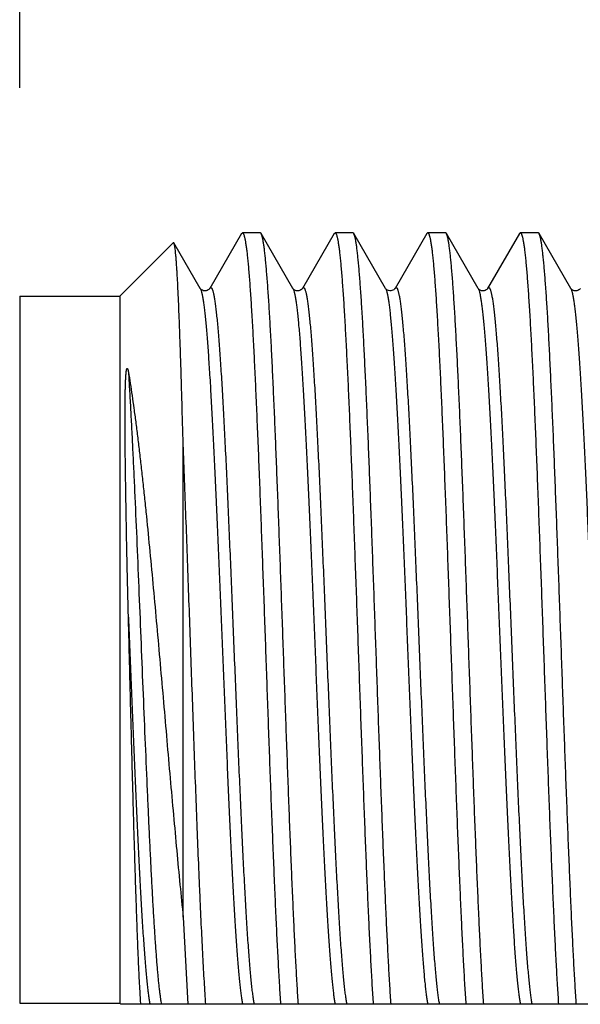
# Model space of a CAD drawing. Header units: inches. Extents: x 0 to 22, y 0 to 17.
# Tile 30 of 66: x 7.528 to 7.696, y 10.1 to 10.395. Entities that reach past the tile are written whole.
import ezdxf

# ---------------------------------------------------------------- set-up
doc = ezdxf.new("R2010")
doc.units = ezdxf.units.IN
doc.header["$LTSCALE"] = 1.21
doc.header["$MEASUREMENT"] = 0
doc.layers.get('0').update_dxf_attribs({"linetype": 'CONTINUOUS'})
doc.layers.add('DIMENSIONS', color=7, linetype='CONTINUOUS')
doc.styles.get("Standard").update_dxf_attribs({"font": 'txt', "width": 0.8})
doc.dimstyles.new('DIMSTYLE_1', dxfattribs={"dimtxt": 0.125, "dimasz": 0.18, "dimexe": 0.18, "dimexo": 0.0625, "dimgap": 0.09, "dimtad": 0, "dimtih": 1, "dimtoh": 1, "dimdec": 3, "dimzin": 4, "dimdsep": 46, "dimtxsty": 'STANDARD', "dimblk": '_FILLED', "dimblk1": '_FILLED', "dimblk2": '_FILLED', "dimcen": 0.09, "dimadec": 0, "dimazin": 0, "dimtp": 0.01, "dimtm": 0.01, "dimtfac": 1, "dimtdec": 3, "dimtofl": 0, "dimtmove": 0, "dimatfit": 3, "dimldrblk": '_FILLED', "dimfxl": 1, "dimtolj": 1, "dimtzin": 4, "dimarcsym": 0})

# ---------------------------------------------------------------- blocks, each defined once
blk = doc.blocks.new('_FILLED')
at = {"color": 0, "linetype": 'BYBLOCK'}
blk.add_solid([(0, 0), (-1, 0.1736), (-1, -0.1736)], dxfattribs=at)
blk = doc.blocks.new('*D19')
at = {"layer": 'DIMENSIONS', "color": 2, "linetype": 'CONTINUOUS'}
for p, q in [((7.52756, 10.37497), (7.52756, 11.88547)), ((11.88256, 11.07074), (11.88256, 11.88547)), ((7.52756, 11.76047), (8.78006, 11.76047)), ((11.88256, 11.76047), (10.63006, 11.76047))]:
    blk.add_line(p, q, dxfattribs=at)
at = {"layer": 'DIMENSIONS', "color": 2, "linetype": 'CONTINUOUS', "xscale": 0.18, "yscale": 0.18, "zscale": 0.18, "rotation": 180}
blk.add_blockref('_FILLED', (7.52756, 11.76047), dxfattribs=at)
at = {"layer": 'DIMENSIONS', "color": 2, "linetype": 'CONTINUOUS', "xscale": 0.18, "yscale": 0.18, "zscale": 0.18}
blk.add_blockref('_FILLED', (11.88256, 11.76047), dxfattribs=at)
at = {"layer": 'DIMENSIONS', "color": 2, "linetype": 'CONTINUOUS', "insert": (9.70506, 11.82297), "char_height": 0.125, "width": 1.725, "attachment_point": 2, "line_spacing_factor": 0.9}
blk.add_mtext('6X 4.355{\\Ftxt.shx;\\W1.000000;\\H0.125000; }[110.62]', dxfattribs=at)

msp = doc.modelspace()

# ---------------------------------------------------------------- linework, layer by layer
at = {"color": 7, "linetype": 'CONTINUOUS'}
for p, q in [((7.59404, 10.33124), (7.58452, 10.31479)), ((7.59404, 10.33124), (7.59431, 10.33147)), ((7.59966, 10.33147), (7.59431, 10.33147)), ((7.59993, 10.33124), (7.59966, 10.33147)), ((7.60945, 10.31479), (7.59993, 10.33124)), ((7.62181, 10.33124), (7.61229, 10.31479)), ((7.62181, 10.33124), (7.62208, 10.33147)), ((7.62743, 10.33147), (7.62208, 10.33147)), ((7.6277, 10.33124), (7.62743, 10.33147)), ((7.63722, 10.31479), (7.6277, 10.33124)), ((7.64958, 10.33124), (7.64006, 10.31479)), ((7.64958, 10.33124), (7.64985, 10.33147)), ((7.6552, 10.33147), (7.64985, 10.33147)), ((7.65547, 10.33124), (7.6552, 10.33147)), ((7.66499, 10.31479), (7.65547, 10.33124)), ((7.67735, 10.33124), (7.66783, 10.31479)), ((7.67735, 10.33124), (7.67762, 10.33147)), ((7.68297, 10.33147), (7.67762, 10.33147)), ((7.68324, 10.33124), (7.68297, 10.33147)), ((7.69276, 10.31479), (7.68324, 10.33124)), ((7.55756, 10.31247), (7.5736, 10.32851)), ((7.57378, 10.32845), (7.5736, 10.32851)), ((7.58168, 10.31479), (7.57378, 10.32845)), ((7.52756, 10.31247), (7.52756, 10.10047)), ((7.52756, 10.31247), (7.55756, 10.31247)), ((7.55756, 10.31247), (7.55756, 10.10047)), ((7.57656, 10.12629), (7.57656, 10.26796)), ((7.57656, 10.12629), (7.57798, 10.10015)), ((7.52756, 10.10047), (7.55756, 10.10047)), ((7.55756, 10.10047), (7.55789, 10.10015)), ((7.84656, 10.10015), (7.55789, 10.10015))]:
    msp.add_line(p, q, dxfattribs=at)
for points in [[(7.58452, 10.31479), (7.58451, 10.31477), (7.58447, 10.31471), (7.58439, 10.31461), (7.58426, 10.31449), (7.58407, 10.31435), (7.5838, 10.3142), (7.58344, 10.31409), (7.58305, 10.31406), (7.58265, 10.31412), (7.58231, 10.31425), (7.58207, 10.31439), (7.5819, 10.31453), (7.58179, 10.31464), (7.58172, 10.31473), (7.58169, 10.31478), (7.58168, 10.31479)], [(7.61229, 10.31479), (7.61228, 10.31477), (7.61224, 10.31471), (7.61216, 10.31461), (7.61203, 10.31449), (7.61184, 10.31435), (7.61157, 10.3142), (7.61121, 10.31409), (7.61082, 10.31406), (7.61042, 10.31412), (7.61008, 10.31425), (7.60984, 10.31439), (7.60967, 10.31453), (7.60956, 10.31464), (7.60949, 10.31473), (7.60946, 10.31478), (7.60945, 10.31479)], [(7.64006, 10.31479), (7.64006, 10.31478), (7.64002, 10.31472), (7.63995, 10.31464), (7.63983, 10.31452), (7.63966, 10.31438), (7.63943, 10.31425), (7.63915, 10.31413), (7.63883, 10.31407), (7.63849, 10.31406), (7.63815, 10.31413), (7.63784, 10.31425), (7.63761, 10.31439), (7.63744, 10.31453), (7.63732, 10.31465), (7.63726, 10.31474), (7.63722, 10.31478), (7.63722, 10.31479)], [(7.66783, 10.31479), (7.66782, 10.31477), (7.66778, 10.31471), (7.6677, 10.31461), (7.66757, 10.31449), (7.66738, 10.31435), (7.66711, 10.3142), (7.66675, 10.31409), (7.66636, 10.31406), (7.66596, 10.31412), (7.66562, 10.31425), (7.66538, 10.31439), (7.66521, 10.31453), (7.6651, 10.31464), (7.66503, 10.31473), (7.665, 10.31478), (7.66499, 10.31479)], [(7.6956, 10.31479), (7.69559, 10.31477), (7.69555, 10.31471), (7.69547, 10.31461), (7.69534, 10.31449), (7.69515, 10.31435), (7.69488, 10.3142), (7.69452, 10.31409), (7.69413, 10.31406), (7.69373, 10.31412), (7.69339, 10.31425), (7.69315, 10.31439), (7.69298, 10.31453), (7.69287, 10.31464), (7.6928, 10.31473), (7.69277, 10.31478), (7.69276, 10.31479)]]:
    msp.add_lwpolyline(points, dxfattribs=at)
for points, knots in [([(7.59431, 10.33147), (7.59433, 10.33147), (7.59436, 10.33147), (7.5944, 10.33145), (7.59445, 10.33141), (7.59449, 10.33137), (7.59454, 10.33131), (7.59458, 10.33124), (7.59463, 10.33116), (7.59467, 10.33106), (7.59472, 10.33095), (7.59478, 10.33078), (7.59485, 10.33054), (7.59494, 10.33021), (7.59503, 10.32983), (7.59512, 10.32939), (7.59521, 10.32891), (7.5953, 10.32838), (7.59539, 10.3278), (7.59548, 10.32716), (7.5956, 10.32622), (7.59575, 10.32493), (7.59593, 10.32322), (7.59611, 10.32133), (7.59629, 10.31925), (7.59646, 10.31698), (7.59664, 10.31454), (7.59682, 10.31191), (7.597, 10.30912), (7.59724, 10.30506), (7.59754, 10.2996), (7.5979, 10.29259), (7.59826, 10.28502), (7.59861, 10.27693), (7.59897, 10.26839), (7.59932, 10.25944), (7.59968, 10.25014), (7.60003, 10.24056), (7.60039, 10.23076), (7.60087, 10.21743), (7.60146, 10.20069), (7.60205, 10.18402), (7.60253, 10.17089), (7.60288, 10.16135), (7.60324, 10.15211), (7.6036, 10.14322), (7.60395, 10.13474), (7.60431, 10.12673), (7.60466, 10.11924), (7.60502, 10.11232), (7.60537, 10.10602), (7.60562, 10.10203), (7.60575, 10.10015)], [0, 0, 0, 0, 0.000195, 0.000404, 0.000641, 0.000914, 0.001228, 0.001587, 0.001993, 0.002449, 0.002955, 0.003512, 0.004782, 0.006261, 0.007952, 0.009856, 0.011972, 0.014301, 0.016843, 0.019595, 0.022559, 0.029116, 0.036502, 0.044709, 0.053723, 0.06353, 0.074114, 0.085459, 0.097546, 0.110356, 0.138061, 0.168394, 0.201157, 0.236137, 0.273107, 0.311824, 0.352037, 0.393484, 0.435893, 0.478988, 0.566107, 0.65257, 0.694849, 0.736123, 0.776123, 0.814588, 0.851267, 0.885921, 0.918324, 0.948265, 0.975549, 1, 1, 1, 1]), ([(7.6111, 10.10015), (7.61098, 10.10199), (7.61073, 10.10587), (7.61039, 10.112), (7.61004, 10.11872), (7.60969, 10.12599), (7.60935, 10.13376), (7.609, 10.14198), (7.60865, 10.1506), (7.6083, 10.15957), (7.60796, 10.16884), (7.60749, 10.18161), (7.60691, 10.19785), (7.60622, 10.21741), (7.60564, 10.23362), (7.60517, 10.24633), (7.60482, 10.25553), (7.60448, 10.26442), (7.60413, 10.27295), (7.60378, 10.28107), (7.60343, 10.28873), (7.60309, 10.29587), (7.60274, 10.30245), (7.60245, 10.30757), (7.60221, 10.31136), (7.60203, 10.31396), (7.60186, 10.31639), (7.60168, 10.31864), (7.60151, 10.32073), (7.60134, 10.32263), (7.60116, 10.32436), (7.60099, 10.3259), (7.60084, 10.32707), (7.60072, 10.32791), (7.60063, 10.32847), (7.60055, 10.32898), (7.60046, 10.32945), (7.60039, 10.3298), (7.60033, 10.33007), (7.60027, 10.3303), (7.6002, 10.33055), (7.60013, 10.33079), (7.60007, 10.33095), (7.60002, 10.33106), (7.59998, 10.33115), (7.59995, 10.33121), (7.59993, 10.33124)], [0, 0, 0, 0, 0.023878, 0.050465, 0.079598, 0.111094, 0.14476, 0.180386, 0.21775, 0.25662, 0.296755, 0.337904, 0.422217, 0.507465, 0.591527, 0.632459, 0.672316, 0.71085, 0.747822, 0.783002, 0.816172, 0.847124, 0.875668, 0.901627, 0.913586, 0.92484, 0.935371, 0.945164, 0.954204, 0.962477, 0.969971, 0.976676, 0.982581, 0.985232, 0.987681, 0.989927, 0.99197, 0.99381, 0.994654, 0.995447, 0.996882, 0.998117, 0.99866, 0.999154, 0.999601, 1, 1, 1, 1]), ([(7.62208, 10.33147), (7.6221, 10.33147), (7.62213, 10.33147), (7.62217, 10.33145), (7.62222, 10.33141), (7.62226, 10.33137), (7.62231, 10.33131), (7.62235, 10.33124), (7.6224, 10.33116), (7.62244, 10.33106), (7.62249, 10.33095), (7.62255, 10.33078), (7.62262, 10.33054), (7.62271, 10.33021), (7.6228, 10.32983), (7.62289, 10.32939), (7.62298, 10.32891), (7.62307, 10.32838), (7.62316, 10.3278), (7.62325, 10.32716), (7.62337, 10.32622), (7.62352, 10.32493), (7.6237, 10.32322), (7.62388, 10.32133), (7.62406, 10.31925), (7.62423, 10.31698), (7.62441, 10.31454), (7.62459, 10.31191), (7.62477, 10.30912), (7.62501, 10.30506), (7.62531, 10.2996), (7.62567, 10.29259), (7.62603, 10.28502), (7.62638, 10.27693), (7.62674, 10.26839), (7.62709, 10.25944), (7.62745, 10.25014), (7.6278, 10.24056), (7.62816, 10.23076), (7.62864, 10.21743), (7.62923, 10.20069), (7.62982, 10.18402), (7.6303, 10.17089), (7.63065, 10.16135), (7.63101, 10.15211), (7.63137, 10.14322), (7.63172, 10.13474), (7.63208, 10.12673), (7.63243, 10.11924), (7.63279, 10.11232), (7.63314, 10.10602), (7.63339, 10.10203), (7.63352, 10.10015)], [0, 0, 0, 0, 0.000195, 0.000404, 0.000641, 0.000914, 0.001228, 0.001587, 0.001993, 0.002449, 0.002955, 0.003512, 0.004782, 0.006261, 0.007952, 0.009856, 0.011972, 0.014301, 0.016842, 0.019595, 0.022559, 0.029115, 0.036502, 0.044709, 0.053723, 0.06353, 0.074114, 0.085459, 0.097546, 0.110356, 0.138061, 0.168394, 0.201157, 0.236137, 0.273106, 0.311824, 0.352037, 0.393484, 0.435893, 0.478988, 0.566107, 0.65257, 0.694849, 0.736123, 0.776123, 0.814588, 0.851267, 0.885921, 0.918324, 0.948265, 0.975549, 1, 1, 1, 1]), ([(7.63887, 10.10015), (7.63875, 10.10199), (7.6385, 10.10587), (7.63816, 10.112), (7.63781, 10.11872), (7.63746, 10.12599), (7.63712, 10.13376), (7.63677, 10.14198), (7.63642, 10.1506), (7.63607, 10.15957), (7.63573, 10.16884), (7.63526, 10.18161), (7.63468, 10.19785), (7.63399, 10.21741), (7.63341, 10.23362), (7.63294, 10.24633), (7.63259, 10.25553), (7.63225, 10.26442), (7.6319, 10.27295), (7.63155, 10.28107), (7.6312, 10.28873), (7.63086, 10.29587), (7.63051, 10.30245), (7.63022, 10.30757), (7.62998, 10.31136), (7.6298, 10.31396), (7.62963, 10.31639), (7.62945, 10.31864), (7.62928, 10.32073), (7.62911, 10.32263), (7.62893, 10.32436), (7.62876, 10.3259), (7.62861, 10.32707), (7.62849, 10.32791), (7.6284, 10.32847), (7.62832, 10.32898), (7.62823, 10.32945), (7.62816, 10.3298), (7.6281, 10.33007), (7.62804, 10.3303), (7.62797, 10.33055), (7.6279, 10.33079), (7.62784, 10.33095), (7.62779, 10.33106), (7.62775, 10.33115), (7.62772, 10.33121), (7.6277, 10.33124)], [0, 0, 0, 0, 0.023878, 0.050465, 0.079598, 0.111094, 0.14476, 0.180386, 0.21775, 0.25662, 0.296755, 0.337904, 0.422217, 0.507465, 0.591527, 0.632459, 0.672316, 0.71085, 0.747822, 0.783002, 0.816172, 0.847124, 0.875668, 0.901627, 0.913586, 0.92484, 0.935371, 0.945164, 0.954204, 0.962477, 0.969971, 0.976676, 0.982581, 0.985232, 0.987681, 0.989927, 0.99197, 0.99381, 0.994654, 0.995447, 0.996882, 0.998117, 0.99866, 0.999154, 0.999601, 1, 1, 1, 1]), ([(7.64985, 10.33147), (7.64987, 10.33147), (7.6499, 10.33147), (7.64994, 10.33145), (7.64999, 10.33141), (7.65003, 10.33137), (7.65008, 10.33131), (7.65012, 10.33124), (7.65017, 10.33116), (7.65021, 10.33106), (7.65026, 10.33095), (7.65032, 10.33078), (7.65039, 10.33054), (7.65048, 10.33021), (7.65057, 10.32983), (7.65066, 10.32939), (7.65075, 10.32891), (7.65084, 10.32838), (7.65093, 10.3278), (7.65102, 10.32716), (7.65114, 10.32622), (7.65129, 10.32493), (7.65147, 10.32322), (7.65165, 10.32133), (7.65183, 10.31925), (7.652, 10.31698), (7.65218, 10.31454), (7.65236, 10.31191), (7.65254, 10.30912), (7.65278, 10.30506), (7.65308, 10.2996), (7.65344, 10.29259), (7.6538, 10.28502), (7.65415, 10.27693), (7.65451, 10.26839), (7.65486, 10.25944), (7.65522, 10.25014), (7.65557, 10.24056), (7.65593, 10.23076), (7.65641, 10.21743), (7.657, 10.20069), (7.65759, 10.18402), (7.65807, 10.17089), (7.65842, 10.16135), (7.65878, 10.15211), (7.65914, 10.14322), (7.65949, 10.13474), (7.65985, 10.12673), (7.6602, 10.11924), (7.66056, 10.11232), (7.66091, 10.10602), (7.66116, 10.10203), (7.66129, 10.10015)], [0, 0, 0, 0, 0.000195, 0.000404, 0.000641, 0.000914, 0.001228, 0.001587, 0.001993, 0.002449, 0.002955, 0.003512, 0.004782, 0.006261, 0.007952, 0.009856, 0.011972, 0.014301, 0.016843, 0.019596, 0.022559, 0.029116, 0.036503, 0.044709, 0.053723, 0.06353, 0.074114, 0.085459, 0.097546, 0.110357, 0.138061, 0.168394, 0.201157, 0.236137, 0.273107, 0.311824, 0.352038, 0.393484, 0.435893, 0.478988, 0.566107, 0.65257, 0.694849, 0.736123, 0.776123, 0.814588, 0.851267, 0.885921, 0.918324, 0.948265, 0.975549, 1, 1, 1, 1]), ([(7.66664, 10.10015), (7.66652, 10.10199), (7.66627, 10.10587), (7.66593, 10.112), (7.66558, 10.11872), (7.66523, 10.12599), (7.66489, 10.13376), (7.66454, 10.14198), (7.66419, 10.1506), (7.66384, 10.15957), (7.6635, 10.16884), (7.66303, 10.18161), (7.66245, 10.19785), (7.66176, 10.21741), (7.66118, 10.23362), (7.66071, 10.24633), (7.66036, 10.25553), (7.66002, 10.26442), (7.65967, 10.27295), (7.65932, 10.28107), (7.65897, 10.28873), (7.65863, 10.29587), (7.65828, 10.30245), (7.65799, 10.30757), (7.65775, 10.31136), (7.65757, 10.31396), (7.6574, 10.31639), (7.65722, 10.31864), (7.65705, 10.32073), (7.65688, 10.32263), (7.6567, 10.32436), (7.65653, 10.3259), (7.65638, 10.32707), (7.65626, 10.32791), (7.65617, 10.32847), (7.65609, 10.32898), (7.656, 10.32945), (7.65593, 10.3298), (7.65587, 10.33007), (7.65581, 10.3303), (7.65574, 10.33055), (7.65567, 10.33079), (7.65561, 10.33095), (7.65556, 10.33106), (7.65552, 10.33115), (7.65549, 10.33121), (7.65547, 10.33124)], [0, 0, 0, 0, 0.023878, 0.050465, 0.079598, 0.111094, 0.14476, 0.180386, 0.21775, 0.25662, 0.296755, 0.337904, 0.422217, 0.507465, 0.591527, 0.632459, 0.672316, 0.71085, 0.747822, 0.783002, 0.816172, 0.847124, 0.875668, 0.901627, 0.913586, 0.92484, 0.935371, 0.945164, 0.954204, 0.962477, 0.969971, 0.976676, 0.982581, 0.985232, 0.987681, 0.989927, 0.99197, 0.99381, 0.994654, 0.995447, 0.996882, 0.998117, 0.99866, 0.999154, 0.999601, 1, 1, 1, 1]), ([(7.67762, 10.33147), (7.67764, 10.33147), (7.67767, 10.33147), (7.67771, 10.33145), (7.67776, 10.33141), (7.6778, 10.33137), (7.67785, 10.33131), (7.67789, 10.33124), (7.67794, 10.33116), (7.67798, 10.33106), (7.67803, 10.33095), (7.67809, 10.33078), (7.67816, 10.33054), (7.67825, 10.33021), (7.67834, 10.32983), (7.67843, 10.32939), (7.67852, 10.32891), (7.67861, 10.32838), (7.6787, 10.3278), (7.67879, 10.32716), (7.67891, 10.32622), (7.67906, 10.32493), (7.67924, 10.32322), (7.67942, 10.32133), (7.6796, 10.31925), (7.67977, 10.31698), (7.67995, 10.31454), (7.68013, 10.31191), (7.68031, 10.30912), (7.68055, 10.30506), (7.68085, 10.2996), (7.68121, 10.29259), (7.68157, 10.28502), (7.68192, 10.27693), (7.68228, 10.26839), (7.68263, 10.25944), (7.68299, 10.25014), (7.68334, 10.24056), (7.6837, 10.23076), (7.68418, 10.21743), (7.68477, 10.20069), (7.68536, 10.18402), (7.68584, 10.17089), (7.68619, 10.16135), (7.68655, 10.15211), (7.68691, 10.14322), (7.68726, 10.13474), (7.68762, 10.12673), (7.68797, 10.11924), (7.68833, 10.11232), (7.68868, 10.10602), (7.68893, 10.10203), (7.68906, 10.10015)], [0, 0, 0, 0, 0.000195, 0.000404, 0.000641, 0.000914, 0.001228, 0.001587, 0.001993, 0.002449, 0.002955, 0.003512, 0.004782, 0.006261, 0.007952, 0.009856, 0.011972, 0.014301, 0.016843, 0.019595, 0.022559, 0.029115, 0.036502, 0.044709, 0.053723, 0.06353, 0.074114, 0.085459, 0.097546, 0.110356, 0.138061, 0.168394, 0.201157, 0.236137, 0.273107, 0.311824, 0.352037, 0.393484, 0.435893, 0.478988, 0.566107, 0.65257, 0.694849, 0.736123, 0.776123, 0.814588, 0.851267, 0.885921, 0.918324, 0.948265, 0.975549, 1, 1, 1, 1]), ([(7.69441, 10.10015), (7.69429, 10.10199), (7.69404, 10.10587), (7.6937, 10.112), (7.69335, 10.11872), (7.693, 10.12599), (7.69266, 10.13376), (7.69231, 10.14198), (7.69196, 10.1506), (7.69161, 10.15957), (7.69127, 10.16884), (7.6908, 10.18161), (7.69022, 10.19785), (7.68953, 10.21741), (7.68895, 10.23362), (7.68848, 10.24633), (7.68813, 10.25553), (7.68779, 10.26442), (7.68744, 10.27295), (7.68709, 10.28107), (7.68674, 10.28873), (7.6864, 10.29587), (7.68605, 10.30245), (7.68576, 10.30757), (7.68552, 10.31136), (7.68534, 10.31396), (7.68517, 10.31639), (7.68499, 10.31864), (7.68482, 10.32073), (7.68465, 10.32263), (7.68447, 10.32436), (7.6843, 10.3259), (7.68415, 10.32707), (7.68403, 10.32791), (7.68394, 10.32847), (7.68386, 10.32898), (7.68377, 10.32945), (7.6837, 10.3298), (7.68364, 10.33007), (7.68358, 10.3303), (7.68351, 10.33055), (7.68344, 10.33079), (7.68338, 10.33095), (7.68333, 10.33106), (7.68329, 10.33115), (7.68326, 10.33121), (7.68324, 10.33124)], [0, 0, 0, 0, 0.023878, 0.050465, 0.079598, 0.111094, 0.14476, 0.180386, 0.21775, 0.25662, 0.296755, 0.337904, 0.422217, 0.507465, 0.591527, 0.632459, 0.672316, 0.71085, 0.747822, 0.783002, 0.816172, 0.847124, 0.875668, 0.901627, 0.913586, 0.92484, 0.935371, 0.945164, 0.954204, 0.962477, 0.969971, 0.976676, 0.982581, 0.985232, 0.987681, 0.989927, 0.99197, 0.99381, 0.994654, 0.995447, 0.996882, 0.998117, 0.99866, 0.999154, 0.999601, 1, 1, 1, 1]), ([(7.57656, 10.26796), (7.57645, 10.27219), (7.57628, 10.27839), (7.57605, 10.28646), (7.57588, 10.29206), (7.5757, 10.29733), (7.57553, 10.30224), (7.57536, 10.30677), (7.57519, 10.31092), (7.57501, 10.31465), (7.57487, 10.3175), (7.57474, 10.31956), (7.57466, 10.32095), (7.57457, 10.32222), (7.57448, 10.32337), (7.5744, 10.32442), (7.57431, 10.32534), (7.57422, 10.32615), (7.57415, 10.32675), (7.57409, 10.32717), (7.57404, 10.32744), (7.574, 10.32768), (7.57396, 10.32789), (7.57391, 10.32808), (7.57387, 10.32823), (7.57383, 10.32833), (7.5738, 10.3284), (7.57379, 10.32843), (7.57378, 10.32845)], [0, 0, 0, 0, 0.209441, 0.307182, 0.399758, 0.486812, 0.568002, 0.643011, 0.711542, 0.773323, 0.828108, 0.852807, 0.875678, 0.896697, 0.915842, 0.933097, 0.948443, 0.961867, 0.973357, 0.978376, 0.982908, 0.986955, 0.990518, 0.993598, 0.9962, 0.998329, 0.99922, 1, 1, 1, 1]), ([(7.56015, 10.21618), (7.5601, 10.21802), (7.56001, 10.22169), (7.55988, 10.22716), (7.55976, 10.23257), (7.55965, 10.23791), (7.55955, 10.24316), (7.55946, 10.24832), (7.55939, 10.25254), (7.55934, 10.25587), (7.5593, 10.25831), (7.55927, 10.26072), (7.55924, 10.2631), (7.55921, 10.26543), (7.55919, 10.26773), (7.55917, 10.26999), (7.55916, 10.27221), (7.55915, 10.27439), (7.55915, 10.27618), (7.55915, 10.27759), (7.55915, 10.27864), (7.55916, 10.27967), (7.55916, 10.28069), (7.55917, 10.2817), (7.55919, 10.2827), (7.5592, 10.28353), (7.55922, 10.28418), (7.55923, 10.28467), (7.55924, 10.28516), (7.55925, 10.28564), (7.55927, 10.28613), (7.55929, 10.28661), (7.55931, 10.28708), (7.55933, 10.28756), (7.55935, 10.28796), (7.55937, 10.28828), (7.55939, 10.28851), (7.5594, 10.28875), (7.55942, 10.28899), (7.55944, 10.28923), (7.55946, 10.28943), (7.55948, 10.28959), (7.55949, 10.28971), (7.55951, 10.28983), (7.55952, 10.28995), (7.55954, 10.29008), (7.55956, 10.2902), (7.55958, 10.29031), (7.55959, 10.29039), (7.55961, 10.29046), (7.55962, 10.29052), (7.55964, 10.29058), (7.55965, 10.29062), (7.55966, 10.29066), (7.55968, 10.29069), (7.55969, 10.29073), (7.55971, 10.29076), (7.55973, 10.29079), (7.55975, 10.29081), (7.55977, 10.29082), (7.55978, 10.29082), (7.5598, 10.29082), (7.55981, 10.29081), (7.55983, 10.2908), (7.55984, 10.29079), (7.55986, 10.29077), (7.55988, 10.29074), (7.5599, 10.2907), (7.55992, 10.29067), (7.55993, 10.29062), (7.55995, 10.29058), (7.55997, 10.29053), (7.55999, 10.29045), (7.56001, 10.29036), (7.56003, 10.29027), (7.56006, 10.29018), (7.56008, 10.29009), (7.56009, 10.28999), (7.56012, 10.28986), (7.56014, 10.28976), (7.56015, 10.2897)], [0, 0, 0, 0, 0.072727, 0.144855, 0.216206, 0.286599, 0.355857, 0.423807, 0.490279, 0.522909, 0.555109, 0.586859, 0.618141, 0.648938, 0.679231, 0.709007, 0.738251, 0.766952, 0.7951, 0.808965, 0.82269, 0.836276, 0.849723, 0.863032, 0.876204, 0.889244, 0.895716, 0.902156, 0.908567, 0.914949, 0.921305, 0.927636, 0.933946, 0.94024, 0.946522, 0.949662, 0.952803, 0.955947, 0.959097, 0.962256, 0.965429, 0.967023, 0.968624, 0.970234, 0.971854, 0.973489, 0.975142, 0.976823, 0.977677, 0.978545, 0.979429, 0.980337, 0.980803, 0.981281, 0.981774, 0.982288, 0.982832, 0.983403, 0.983669, 0.983891, 0.98407, 0.984221, 0.984488, 0.984743, 0.984998, 0.985258, 0.98579, 0.986338, 0.9869, 0.987473, 0.988055, 0.988645, 0.989845, 0.991066, 0.992305, 0.99356, 0.994827, 0.996105, 0.997394, 1, 1, 1, 1]), ([(7.56015, 10.2897), (7.56034, 10.28858), (7.56072, 10.28624), (7.56126, 10.28263), (7.5618, 10.27878), (7.56234, 10.27472), (7.56288, 10.27045), (7.56342, 10.26599), (7.56395, 10.26134), (7.56448, 10.25653), (7.56501, 10.25156), (7.56572, 10.24467), (7.56659, 10.23578), (7.56762, 10.22483), (7.56865, 10.21359), (7.56966, 10.20219), (7.57067, 10.19072), (7.57166, 10.17931), (7.57265, 10.16804), (7.57364, 10.15704), (7.57461, 10.14638), (7.57557, 10.13617), (7.57623, 10.12952), (7.57656, 10.12629)], [0, 0, 0, 0, 0.020831, 0.043112, 0.066777, 0.091758, 0.117983, 0.145377, 0.173864, 0.203365, 0.233799, 0.265084, 0.329875, 0.397061, 0.46596, 0.535891, 0.60618, 0.676164, 0.745202, 0.812676, 0.877998, 0.940612, 1, 1, 1, 1]), ([(7.58333, 10.10015), (7.58326, 10.10124), (7.58311, 10.10349), (7.5829, 10.10699), (7.58269, 10.11072), (7.5824, 10.11612), (7.58204, 10.12337), (7.5817, 10.13094), (7.58142, 10.13735), (7.58114, 10.14419), (7.58078, 10.15307), (7.58036, 10.16408), (7.57994, 10.17547), (7.57952, 10.18715), (7.57896, 10.20297), (7.5784, 10.21882), (7.57784, 10.23454), (7.57741, 10.24601), (7.57699, 10.25713), (7.57671, 10.2644), (7.57656, 10.26796)], [0, 0, 0, 0, 0.019486, 0.040375, 0.062619, 0.086167, 0.13696, 0.192291, 0.221502, 0.251655, 0.314511, 0.380283, 0.448372, 0.518155, 0.588993, 0.731243, 0.801354, 0.869932, 0.93635, 1, 1, 1, 1]), ([(7.56388, 10.10015), (7.56384, 10.10071), (7.56376, 10.10188), (7.56365, 10.10374), (7.56353, 10.10576), (7.56342, 10.10795), (7.5633, 10.1103), (7.56314, 10.11376), (7.56295, 10.11846), (7.56272, 10.12454), (7.56249, 10.13116), (7.56225, 10.13829), (7.56202, 10.14587), (7.56179, 10.15385), (7.56147, 10.16515), (7.56108, 10.17984), (7.56062, 10.19787), (7.56031, 10.21006), (7.56015, 10.21618)], [0, 0, 0, 0, 0.014491, 0.030479, 0.047939, 0.066844, 0.087163, 0.108864, 0.156268, 0.208747, 0.265952, 0.327501, 0.39298, 0.461943, 0.533919, 0.684905, 0.841738, 1, 1, 1, 1])]:
    msp.add_open_spline(points, degree=3, knots=knots, dxfattribs=at)
at = {"color": 9, "linetype": 'CONTINUOUS'}
for points, knots in [([(7.58168, 10.31479), (7.5817, 10.31476), (7.58173, 10.31469), (7.58178, 10.31459), (7.58183, 10.31447), (7.5819, 10.31428), (7.58199, 10.31402), (7.58206, 10.31373), (7.58213, 10.31347), (7.5822, 10.31317), (7.58228, 10.31277), (7.58238, 10.31225), (7.58248, 10.31168), (7.58258, 10.31105), (7.58271, 10.31011), (7.58288, 10.30881), (7.58308, 10.30709), (7.58327, 10.30516), (7.58347, 10.30305), (7.58367, 10.30073), (7.58387, 10.29823), (7.58406, 10.29554), (7.58426, 10.29268), (7.58453, 10.28852), (7.58487, 10.28292), (7.58526, 10.27575), (7.58565, 10.26802), (7.58605, 10.25981), (7.58644, 10.25116), (7.58683, 10.24215), (7.58723, 10.23286), (7.58762, 10.22336), (7.58815, 10.21049), (7.58867, 10.19759), (7.5892, 10.18477), (7.5896, 10.17536), (7.58999, 10.16621), (7.59038, 10.15738), (7.59078, 10.14894), (7.59117, 10.14096), (7.59156, 10.13351), (7.5919, 10.12765), (7.59217, 10.12328), (7.59237, 10.12024), (7.59256, 10.11738), (7.59276, 10.11469), (7.59296, 10.11219), (7.59316, 10.10988), (7.59332, 10.10808), (7.59346, 10.10673), (7.59359, 10.10552), (7.59375, 10.10413), (7.59391, 10.10282), (7.59405, 10.10188), (7.59415, 10.10126), (7.59425, 10.10068), (7.59432, 10.10032), (7.59435, 10.10015)], [0, 0, 0, 0, 0.000487, 0.00103, 0.001631, 0.002291, 0.003788, 0.005525, 0.006485, 0.007505, 0.009728, 0.012193, 0.014902, 0.017852, 0.021043, 0.028145, 0.036194, 0.045176, 0.055075, 0.065872, 0.077545, 0.090072, 0.103428, 0.117586, 0.148197, 0.18166, 0.21771, 0.256058, 0.296397, 0.338405, 0.381745, 0.426072, 0.471028, 0.561392, 0.606076, 0.649949, 0.69266, 0.733867, 0.773241, 0.810467, 0.845247, 0.877303, 0.892229, 0.906381, 0.919729, 0.932249, 0.943914, 0.954703, 0.964594, 0.969196, 0.973568, 0.981608, 0.988701, 0.991889, 0.994835, 0.997539, 1, 1, 1, 1]), ([(7.58452, 10.31479), (7.58454, 10.31482), (7.58457, 10.31487), (7.58462, 10.31494), (7.58468, 10.31499), (7.58473, 10.31503), (7.58478, 10.31505), (7.58483, 10.31506), (7.58489, 10.31505), (7.58494, 10.31503), (7.58499, 10.31499), (7.58505, 10.31494), (7.5851, 10.31487), (7.58515, 10.31478), (7.5852, 10.31469), (7.58525, 10.31457), (7.5853, 10.31445), (7.58538, 10.31425), (7.58547, 10.31396), (7.58557, 10.31357), (7.58567, 10.31312), (7.58577, 10.31262), (7.58588, 10.31205), (7.58598, 10.31143), (7.58609, 10.31075), (7.58623, 10.30973), (7.58641, 10.3083), (7.58661, 10.30643), (7.58682, 10.30434), (7.58702, 10.30203), (7.58723, 10.29951), (7.58744, 10.29678), (7.58765, 10.29386), (7.58785, 10.29074), (7.58806, 10.28744), (7.58834, 10.28268), (7.58869, 10.27633), (7.58911, 10.26826), (7.58952, 10.25964), (7.58993, 10.25055), (7.59035, 10.24108), (7.59076, 10.2313), (7.59117, 10.2213), (7.59159, 10.21117), (7.592, 10.201), (7.59241, 10.19087), (7.59283, 10.18089), (7.59324, 10.17113), (7.59365, 10.16168), (7.59407, 10.15263), (7.59448, 10.14405), (7.59489, 10.13602), (7.59524, 10.12971), (7.59553, 10.12499), (7.59573, 10.12171), (7.59594, 10.11863), (7.59615, 10.11573), (7.59635, 10.11304), (7.59656, 10.11055), (7.59677, 10.10827), (7.59697, 10.10621), (7.59715, 10.10463), (7.59729, 10.10348), (7.5974, 10.1027), (7.5975, 10.10198), (7.5976, 10.10132), (7.59771, 10.10071), (7.59778, 10.10033), (7.59782, 10.10015)], [0, 0, 0, 0, 0.00045, 0.000844, 0.001185, 0.001481, 0.001743, 0.001985, 0.002228, 0.002491, 0.002787, 0.00313, 0.003524, 0.003975, 0.004487, 0.00506, 0.005696, 0.006397, 0.007995, 0.009856, 0.011983, 0.014377, 0.017037, 0.019963, 0.023153, 0.026608, 0.034302, 0.04303, 0.052776, 0.063518, 0.075234, 0.087899, 0.101485, 0.115963, 0.131302, 0.147467, 0.182133, 0.219659, 0.259714, 0.301946, 0.345983, 0.391436, 0.437907, 0.484984, 0.532254, 0.5793, 0.625707, 0.671066, 0.714978, 0.757055, 0.796928, 0.834246, 0.86868, 0.884721, 0.899929, 0.914272, 0.927719, 0.94024, 0.951808, 0.962399, 0.97199, 0.980561, 0.984458, 0.988095, 0.991468, 0.994578, 0.997422, 1, 1, 1, 1]), ([(7.60945, 10.31479), (7.60947, 10.31476), (7.6095, 10.31469), (7.60955, 10.31459), (7.6096, 10.31447), (7.60967, 10.31428), (7.60976, 10.31402), (7.60983, 10.31373), (7.6099, 10.31347), (7.60997, 10.31317), (7.61005, 10.31277), (7.61015, 10.31225), (7.61025, 10.31168), (7.61035, 10.31105), (7.61048, 10.31011), (7.61065, 10.30881), (7.61085, 10.30709), (7.61104, 10.30516), (7.61124, 10.30305), (7.61144, 10.30073), (7.61164, 10.29823), (7.61183, 10.29554), (7.61203, 10.29268), (7.6123, 10.28852), (7.61264, 10.28292), (7.61303, 10.27575), (7.61342, 10.26802), (7.61382, 10.25981), (7.61421, 10.25116), (7.6146, 10.24215), (7.615, 10.23286), (7.61539, 10.22336), (7.61592, 10.21049), (7.61644, 10.19759), (7.61697, 10.18477), (7.61737, 10.17536), (7.61776, 10.16621), (7.61815, 10.15738), (7.61855, 10.14894), (7.61894, 10.14096), (7.61933, 10.13351), (7.61967, 10.12765), (7.61994, 10.12328), (7.62014, 10.12024), (7.62033, 10.11738), (7.62053, 10.11469), (7.62073, 10.11219), (7.62093, 10.10988), (7.62109, 10.10808), (7.62123, 10.10673), (7.62136, 10.10552), (7.62152, 10.10413), (7.62168, 10.10282), (7.62182, 10.10188), (7.62192, 10.10126), (7.62202, 10.10068), (7.62209, 10.10032), (7.62212, 10.10015)], [0, 0, 0, 0, 0.000487, 0.00103, 0.001631, 0.002291, 0.003788, 0.005525, 0.006485, 0.007505, 0.009728, 0.012193, 0.014902, 0.017852, 0.021043, 0.028145, 0.036194, 0.045176, 0.055075, 0.065872, 0.077545, 0.090072, 0.103428, 0.117586, 0.148197, 0.18166, 0.21771, 0.256058, 0.296397, 0.338405, 0.381745, 0.426072, 0.471028, 0.561392, 0.606076, 0.649949, 0.69266, 0.733867, 0.773241, 0.810467, 0.845247, 0.877303, 0.892229, 0.906381, 0.919729, 0.932249, 0.943914, 0.954703, 0.964594, 0.969196, 0.973568, 0.981608, 0.988701, 0.991889, 0.994835, 0.997539, 1, 1, 1, 1]), ([(7.61229, 10.31479), (7.61231, 10.31482), (7.61234, 10.31487), (7.61239, 10.31494), (7.61245, 10.31499), (7.6125, 10.31503), (7.61255, 10.31505), (7.6126, 10.31506), (7.61266, 10.31505), (7.61271, 10.31503), (7.61276, 10.31499), (7.61282, 10.31494), (7.61287, 10.31487), (7.61292, 10.31478), (7.61297, 10.31469), (7.61302, 10.31457), (7.61307, 10.31445), (7.61315, 10.31425), (7.61324, 10.31396), (7.61334, 10.31357), (7.61344, 10.31312), (7.61354, 10.31262), (7.61365, 10.31205), (7.61375, 10.31143), (7.61386, 10.31075), (7.614, 10.30973), (7.61418, 10.3083), (7.61438, 10.30643), (7.61459, 10.30434), (7.61479, 10.30203), (7.615, 10.29951), (7.61521, 10.29678), (7.61542, 10.29386), (7.61562, 10.29074), (7.61583, 10.28744), (7.61611, 10.28268), (7.61646, 10.27633), (7.61688, 10.26826), (7.61729, 10.25964), (7.6177, 10.25055), (7.61812, 10.24108), (7.61853, 10.2313), (7.61894, 10.2213), (7.61936, 10.21117), (7.61977, 10.201), (7.62018, 10.19087), (7.6206, 10.18089), (7.62101, 10.17113), (7.62142, 10.16168), (7.62184, 10.15263), (7.62225, 10.14405), (7.62266, 10.13602), (7.62301, 10.12971), (7.6233, 10.12499), (7.6235, 10.12171), (7.62371, 10.11863), (7.62392, 10.11573), (7.62412, 10.11304), (7.62433, 10.11055), (7.62454, 10.10827), (7.62474, 10.10621), (7.62492, 10.10463), (7.62506, 10.10348), (7.62517, 10.1027), (7.62527, 10.10198), (7.62537, 10.10132), (7.62548, 10.10071), (7.62555, 10.10033), (7.62559, 10.10015)], [0, 0, 0, 0, 0.00045, 0.000844, 0.001185, 0.001481, 0.001743, 0.001985, 0.002228, 0.002491, 0.002787, 0.00313, 0.003524, 0.003975, 0.004487, 0.00506, 0.005696, 0.006397, 0.007995, 0.009856, 0.011983, 0.014377, 0.017037, 0.019963, 0.023153, 0.026608, 0.034302, 0.04303, 0.052776, 0.063518, 0.075234, 0.087899, 0.101485, 0.115963, 0.131302, 0.147467, 0.182133, 0.219659, 0.259714, 0.301946, 0.345983, 0.391436, 0.437907, 0.484984, 0.532254, 0.5793, 0.625707, 0.671066, 0.714978, 0.757055, 0.796928, 0.834246, 0.86868, 0.884721, 0.899929, 0.914272, 0.927719, 0.94024, 0.951808, 0.962399, 0.97199, 0.980561, 0.984458, 0.988095, 0.991468, 0.994578, 0.997422, 1, 1, 1, 1]), ([(7.63722, 10.31479), (7.63724, 10.31476), (7.63727, 10.31469), (7.63732, 10.31459), (7.63737, 10.31447), (7.63744, 10.31428), (7.63753, 10.31402), (7.6376, 10.31373), (7.63767, 10.31347), (7.63774, 10.31317), (7.63782, 10.31277), (7.63792, 10.31225), (7.63802, 10.31168), (7.63812, 10.31105), (7.63825, 10.31011), (7.63842, 10.30881), (7.63862, 10.30709), (7.63881, 10.30516), (7.63901, 10.30305), (7.63921, 10.30073), (7.63941, 10.29823), (7.6396, 10.29554), (7.6398, 10.29268), (7.64007, 10.28852), (7.64041, 10.28292), (7.6408, 10.27575), (7.64119, 10.26802), (7.64159, 10.25981), (7.64198, 10.25116), (7.64237, 10.24215), (7.64277, 10.23286), (7.64316, 10.22336), (7.64369, 10.21049), (7.64421, 10.19759), (7.64474, 10.18477), (7.64514, 10.17536), (7.64553, 10.16621), (7.64592, 10.15738), (7.64632, 10.14894), (7.64671, 10.14096), (7.6471, 10.13351), (7.64744, 10.12765), (7.64771, 10.12328), (7.64791, 10.12024), (7.6481, 10.11738), (7.6483, 10.11469), (7.6485, 10.11219), (7.6487, 10.10988), (7.64886, 10.10808), (7.649, 10.10673), (7.64913, 10.10552), (7.64929, 10.10413), (7.64945, 10.10282), (7.64959, 10.10188), (7.64969, 10.10126), (7.64979, 10.10068), (7.64986, 10.10032), (7.64989, 10.10015)], [0, 0, 0, 0, 0.000487, 0.00103, 0.001631, 0.002291, 0.003788, 0.005525, 0.006485, 0.007505, 0.009728, 0.012193, 0.014902, 0.017852, 0.021043, 0.028145, 0.036194, 0.045176, 0.055075, 0.065872, 0.077545, 0.090072, 0.103428, 0.117586, 0.148197, 0.18166, 0.21771, 0.256058, 0.296397, 0.338405, 0.381745, 0.426072, 0.471028, 0.561392, 0.606076, 0.649949, 0.69266, 0.733867, 0.773241, 0.810467, 0.845247, 0.877303, 0.892229, 0.906381, 0.919729, 0.932249, 0.943914, 0.954703, 0.964594, 0.969196, 0.973568, 0.981608, 0.988701, 0.991889, 0.994835, 0.997539, 1, 1, 1, 1]), ([(7.64006, 10.31479), (7.64008, 10.31482), (7.64011, 10.31487), (7.64016, 10.31494), (7.64022, 10.31499), (7.64027, 10.31503), (7.64032, 10.31505), (7.64037, 10.31506), (7.64043, 10.31505), (7.64048, 10.31503), (7.64053, 10.31499), (7.64059, 10.31494), (7.64064, 10.31487), (7.64069, 10.31478), (7.64074, 10.31469), (7.64079, 10.31457), (7.64084, 10.31445), (7.64092, 10.31425), (7.64101, 10.31396), (7.64111, 10.31357), (7.64121, 10.31312), (7.64131, 10.31262), (7.64142, 10.31205), (7.64152, 10.31143), (7.64163, 10.31075), (7.64177, 10.30972), (7.64195, 10.3083), (7.64215, 10.30643), (7.64236, 10.30434), (7.64256, 10.30203), (7.64277, 10.29951), (7.64298, 10.29678), (7.64319, 10.29386), (7.64339, 10.29074), (7.6436, 10.28744), (7.64388, 10.28268), (7.64423, 10.27633), (7.64465, 10.26826), (7.64506, 10.25964), (7.64547, 10.25055), (7.64589, 10.24108), (7.6463, 10.2313), (7.64671, 10.2213), (7.64713, 10.21117), (7.64754, 10.201), (7.64795, 10.19087), (7.64837, 10.18089), (7.64878, 10.17113), (7.64919, 10.16168), (7.64961, 10.15263), (7.65002, 10.14405), (7.65043, 10.13602), (7.65078, 10.12971), (7.65107, 10.12499), (7.65127, 10.12171), (7.65148, 10.11863), (7.65169, 10.11573), (7.65189, 10.11304), (7.6521, 10.11055), (7.65231, 10.10827), (7.65251, 10.10621), (7.65269, 10.10463), (7.65283, 10.10348), (7.65294, 10.1027), (7.65304, 10.10198), (7.65314, 10.10132), (7.65325, 10.10071), (7.65332, 10.10033), (7.65336, 10.10015)], [0, 0, 0, 0, 0.00045, 0.000844, 0.001185, 0.001481, 0.001743, 0.001985, 0.002228, 0.002491, 0.002787, 0.00313, 0.003524, 0.003975, 0.004487, 0.00506, 0.005697, 0.006398, 0.007995, 0.009857, 0.011984, 0.014377, 0.017037, 0.019963, 0.023154, 0.026608, 0.034303, 0.043031, 0.052777, 0.063519, 0.075235, 0.0879, 0.101487, 0.115965, 0.131303, 0.147468, 0.182135, 0.219661, 0.259716, 0.301948, 0.345984, 0.391438, 0.437908, 0.484986, 0.532256, 0.579301, 0.625708, 0.671067, 0.714979, 0.757056, 0.796929, 0.834247, 0.868681, 0.884721, 0.89993, 0.914273, 0.927719, 0.94024, 0.951809, 0.962399, 0.97199, 0.980561, 0.984458, 0.988095, 0.991468, 0.994578, 0.997422, 1, 1, 1, 1]), ([(7.66499, 10.31479), (7.66501, 10.31476), (7.66504, 10.31469), (7.66509, 10.31459), (7.66514, 10.31447), (7.66521, 10.31428), (7.6653, 10.31402), (7.66537, 10.31373), (7.66544, 10.31347), (7.66551, 10.31317), (7.66559, 10.31277), (7.66569, 10.31225), (7.66579, 10.31168), (7.66589, 10.31105), (7.66602, 10.31011), (7.66619, 10.30881), (7.66639, 10.30709), (7.66658, 10.30516), (7.66678, 10.30305), (7.66698, 10.30073), (7.66718, 10.29823), (7.66737, 10.29554), (7.66757, 10.29268), (7.66784, 10.28852), (7.66818, 10.28292), (7.66857, 10.27575), (7.66896, 10.26802), (7.66936, 10.25981), (7.66975, 10.25116), (7.67014, 10.24215), (7.67054, 10.23286), (7.67093, 10.22336), (7.67146, 10.21049), (7.67198, 10.19759), (7.67251, 10.18477), (7.67291, 10.17536), (7.6733, 10.16621), (7.67369, 10.15738), (7.67409, 10.14894), (7.67448, 10.14096), (7.67487, 10.13351), (7.67521, 10.12765), (7.67548, 10.12328), (7.67568, 10.12024), (7.67587, 10.11738), (7.67607, 10.11469), (7.67627, 10.11219), (7.67647, 10.10988), (7.67663, 10.10808), (7.67677, 10.10673), (7.6769, 10.10552), (7.67706, 10.10413), (7.67722, 10.10282), (7.67736, 10.10188), (7.67746, 10.10126), (7.67756, 10.10068), (7.67763, 10.10032), (7.67766, 10.10015)], [0, 0, 0, 0, 0.000487, 0.00103, 0.001631, 0.002291, 0.003788, 0.005525, 0.006485, 0.007505, 0.009728, 0.012193, 0.014902, 0.017852, 0.021043, 0.028145, 0.036194, 0.045176, 0.055075, 0.065872, 0.077545, 0.090072, 0.103428, 0.117586, 0.148197, 0.18166, 0.21771, 0.256058, 0.296397, 0.338405, 0.381745, 0.426072, 0.471028, 0.561392, 0.606076, 0.649949, 0.69266, 0.733867, 0.773241, 0.810467, 0.845247, 0.877303, 0.892229, 0.906381, 0.919729, 0.932249, 0.943914, 0.954703, 0.964594, 0.969196, 0.973568, 0.981608, 0.988701, 0.991889, 0.994835, 0.997539, 1, 1, 1, 1]), ([(7.66783, 10.31479), (7.66785, 10.31482), (7.66788, 10.31487), (7.66793, 10.31494), (7.66799, 10.31499), (7.66804, 10.31503), (7.66809, 10.31505), (7.66814, 10.31506), (7.6682, 10.31505), (7.66825, 10.31503), (7.6683, 10.31499), (7.66836, 10.31494), (7.66841, 10.31487), (7.66846, 10.31478), (7.66851, 10.31469), (7.66856, 10.31457), (7.66861, 10.31445), (7.66869, 10.31425), (7.66878, 10.31396), (7.66888, 10.31357), (7.66898, 10.31312), (7.66908, 10.31262), (7.66919, 10.31205), (7.66929, 10.31143), (7.6694, 10.31075), (7.66954, 10.30973), (7.66972, 10.3083), (7.66992, 10.30643), (7.67013, 10.30434), (7.67033, 10.30203), (7.67054, 10.29951), (7.67075, 10.29678), (7.67096, 10.29386), (7.67116, 10.29074), (7.67137, 10.28744), (7.67165, 10.28268), (7.672, 10.27633), (7.67242, 10.26826), (7.67283, 10.25964), (7.67324, 10.25055), (7.67366, 10.24108), (7.67407, 10.2313), (7.67448, 10.2213), (7.6749, 10.21117), (7.67531, 10.201), (7.67572, 10.19087), (7.67614, 10.18089), (7.67655, 10.17113), (7.67696, 10.16168), (7.67738, 10.15263), (7.67779, 10.14405), (7.6782, 10.13602), (7.67855, 10.12971), (7.67884, 10.12499), (7.67904, 10.12171), (7.67925, 10.11863), (7.67946, 10.11573), (7.67966, 10.11304), (7.67987, 10.11055), (7.68008, 10.10827), (7.68028, 10.10621), (7.68046, 10.10463), (7.6806, 10.10348), (7.68071, 10.1027), (7.68081, 10.10198), (7.68091, 10.10132), (7.68102, 10.10071), (7.68109, 10.10033), (7.68113, 10.10015)], [0, 0, 0, 0, 0.00045, 0.000844, 0.001185, 0.001481, 0.001743, 0.001985, 0.002228, 0.002491, 0.002787, 0.00313, 0.003524, 0.003975, 0.004487, 0.00506, 0.005696, 0.006397, 0.007995, 0.009856, 0.011983, 0.014377, 0.017037, 0.019963, 0.023153, 0.026608, 0.034302, 0.04303, 0.052776, 0.063518, 0.075234, 0.087899, 0.101485, 0.115963, 0.131302, 0.147467, 0.182133, 0.219659, 0.259714, 0.301946, 0.345983, 0.391436, 0.437907, 0.484984, 0.532254, 0.5793, 0.625707, 0.671066, 0.714978, 0.757055, 0.796928, 0.834246, 0.86868, 0.884721, 0.899929, 0.914272, 0.927719, 0.94024, 0.951808, 0.962399, 0.97199, 0.980561, 0.984458, 0.988095, 0.991468, 0.994578, 0.997422, 1, 1, 1, 1]), ([(7.69276, 10.31479), (7.69278, 10.31476), (7.69281, 10.31469), (7.69286, 10.31459), (7.69291, 10.31447), (7.69298, 10.31428), (7.69307, 10.31402), (7.69314, 10.31373), (7.69321, 10.31347), (7.69328, 10.31317), (7.69336, 10.31277), (7.69346, 10.31225), (7.69356, 10.31168), (7.69366, 10.31105), (7.69379, 10.31011), (7.69396, 10.30881), (7.69416, 10.30709), (7.69435, 10.30516), (7.69455, 10.30305), (7.69475, 10.30073), (7.69495, 10.29823), (7.69514, 10.29554), (7.69534, 10.29268), (7.69561, 10.28852), (7.69595, 10.28292), (7.69634, 10.27575), (7.69673, 10.26802), (7.69713, 10.25981), (7.69752, 10.25116), (7.69791, 10.24215), (7.69831, 10.23286), (7.6987, 10.22336), (7.69923, 10.21049), (7.69975, 10.19759), (7.70028, 10.18477), (7.70068, 10.17536), (7.70107, 10.16621), (7.70146, 10.15738), (7.70186, 10.14894), (7.70225, 10.14096), (7.70264, 10.13351), (7.70298, 10.12765), (7.70325, 10.12328), (7.70345, 10.12024), (7.70364, 10.11738), (7.70384, 10.11469), (7.70404, 10.11219), (7.70424, 10.10988), (7.7044, 10.10808), (7.70454, 10.10673), (7.70467, 10.10552), (7.70483, 10.10413), (7.70499, 10.10282), (7.70513, 10.10188), (7.70523, 10.10126), (7.70533, 10.10068), (7.7054, 10.10032), (7.70543, 10.10015)], [0, 0, 0, 0, 0.000487, 0.00103, 0.001631, 0.002291, 0.003788, 0.005525, 0.006485, 0.007505, 0.009728, 0.012193, 0.014902, 0.017852, 0.021043, 0.028145, 0.036194, 0.045176, 0.055075, 0.065872, 0.077545, 0.090072, 0.103428, 0.117586, 0.148197, 0.18166, 0.21771, 0.256058, 0.296397, 0.338405, 0.381745, 0.426072, 0.471028, 0.561392, 0.606076, 0.649949, 0.69266, 0.733867, 0.773241, 0.810467, 0.845247, 0.877303, 0.892229, 0.906381, 0.919729, 0.932249, 0.943914, 0.954703, 0.964594, 0.969196, 0.973568, 0.981608, 0.988701, 0.991889, 0.994835, 0.997539, 1, 1, 1, 1]), ([(7.56015, 10.2897), (7.56025, 10.28801), (7.56047, 10.28449), (7.56078, 10.27904), (7.56108, 10.27323), (7.56139, 10.26709), (7.5617, 10.26065), (7.56212, 10.25158), (7.56264, 10.23973), (7.56325, 10.22509), (7.56386, 10.21008), (7.56447, 10.195), (7.56509, 10.18014), (7.5656, 10.16804), (7.56602, 10.15868), (7.56633, 10.15199), (7.56664, 10.14557), (7.56694, 10.13945), (7.56725, 10.13366), (7.56756, 10.12822), (7.56787, 10.12316), (7.56818, 10.11851), (7.56844, 10.11491), (7.56865, 10.11224), (7.5688, 10.11042), (7.56896, 10.10871), (7.56911, 10.10712), (7.56927, 10.10565), (7.56942, 10.1043), (7.56957, 10.10308), (7.56973, 10.10199), (7.56988, 10.10103), (7.56999, 10.10043), (7.57005, 10.10015)], [0, 0, 0, 0, 0.026814, 0.055641, 0.086339, 0.11876, 0.152744, 0.188128, 0.262392, 0.340102, 0.419742, 0.499755, 0.578579, 0.654674, 0.691231, 0.726555, 0.760473, 0.792819, 0.823436, 0.852175, 0.878895, 0.903468, 0.925773, 0.936042, 0.945704, 0.954749, 0.963166, 0.970945, 0.978077, 0.984555, 0.990371, 0.995521, 1, 1, 1, 1]), ([(7.56015, 10.21618), (7.56042, 10.2096), (7.56081, 10.19977), (7.56135, 10.18672), (7.56175, 10.17713), (7.56215, 10.16778), (7.56255, 10.15874), (7.56295, 10.15011), (7.56335, 10.14194), (7.56375, 10.1343), (7.56409, 10.12831), (7.56436, 10.12382), (7.56457, 10.12071), (7.56477, 10.11777), (7.56497, 10.11502), (7.56517, 10.11246), (7.56537, 10.11009), (7.56557, 10.10792), (7.56577, 10.10596), (7.56597, 10.1042), (7.56614, 10.10287), (7.56628, 10.10192), (7.56638, 10.10128), (7.56648, 10.10069), (7.56655, 10.10032), (7.56658, 10.10015)], [0, 0, 0, 0, 0.169906, 0.25414, 0.336966, 0.417699, 0.495672, 0.570241, 0.640792, 0.706743, 0.76755, 0.795866, 0.822713, 0.848035, 0.871781, 0.893901, 0.914353, 0.933093, 0.950087, 0.965299, 0.978703, 0.98472, 0.990276, 0.99537, 1, 1, 1, 1])]:
    msp.add_open_spline(points, degree=3, knots=knots, dxfattribs=at)

# ---------------------------------------------------------------- dimensions: what is measured, and where the dimension line sits
at = {"layer": 'DIMENSIONS', "color": 2, "linetype": 'CONTINUOUS'}
dim = msp.add_linear_dim(base=(7.52756, 11.76047), p1=(11.88256, 11.07074), p2=(7.52756, 10.37497), angle=180, text='6X <>', dimstyle='DIMSTYLE_1', dxfattribs=at)
dim.commit()
dim.dimension.update_dxf_attribs({"geometry": '*D19', "text_midpoint": (9.60506, 11.76047), "dimtype": 160})

doc.saveas('drawing.dxf')
